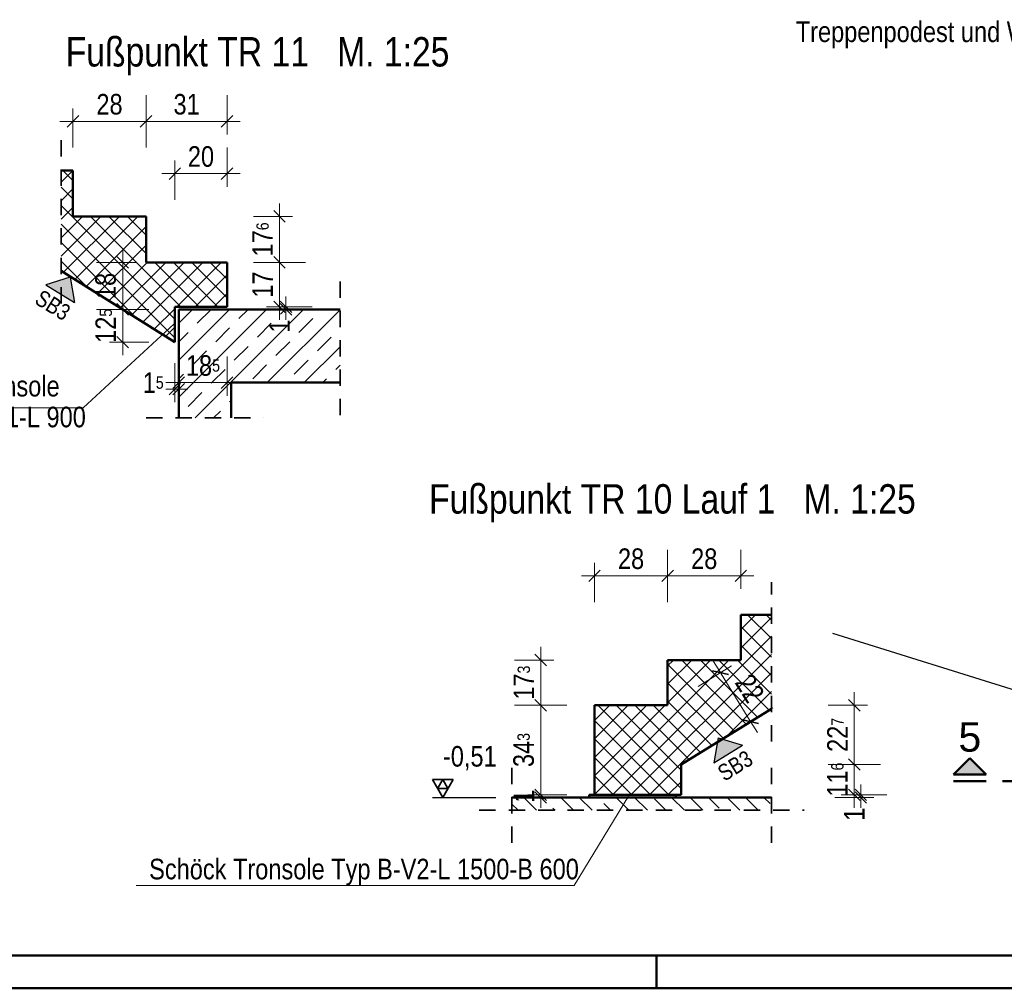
# Model space of a CAD drawing. Header units: millimetres. Extents: x 0 to 60.3, y -32.3 to 42.
# Tile 37 of 57: x 26.1 to 33.6, y 0 to 7.4. Entities that reach past the tile are written whole.
import ezdxf

# ---------------------------------------------------------------- set-up
doc = ezdxf.new("R2010")
doc.units = ezdxf.units.MM
doc.linetypes.add('DASHDOT', pattern=[1, 0.5, -0.25, 0, -0.25])
doc.linetypes.add('HIDDEN', pattern=[0.375, 0.25, -0.125])
doc.layers.add('Schraffuren', color=7, linetype='Continuous', lineweight=20)
doc.styles.add('Arial', font='arial.ttf')
doc.styles.add('Arial Narrow', font='ARIALN.TTF')
doc.dimstyles.new('Arch_Strakon_dimstyle', dxfattribs={"dimtxt": 15.75, "dimasz": 1, "dimexe": 1.25, "dimexo": 0.0625, "dimgap": 1, "dimtad": 0, "dimdec": 4, "dimzin": 12, "dimdsep": 46, "dimtxsty": 'Arial Narrow', "dimblk": 'Arrowhead_Tick', "dimsah": 1, "dimcen": 0, "dimse1": 1, "dimse2": 1, "dimclrd": 6, "dimclrt": 2, "dimazin": 0, "dimtfac": 1, "dimtdec": 4, "dimtmove": 0, "dimatfit": 3, "dimldrblk": 'NONE', "dimfxl": 1, "dimtvp": 1, "dimtolj": 1, "dimtzin": 0, "dimlwd": 13, "dimarcsym": 2})
pattern_1 = [(45, (0, 0), (-0.07071068, 0.07071068), []), (135, (0, 0), (-0.07071068, -0.07071068), [])]
pattern_2 = [(45, (0, 0), (-0.1414214, 0.1414214), [0.15, -0.1]), (45, (-0.07071, 0.07071), (-0.1414214, 0.1414214), [])]

# ---------------------------------------------------------------- blocks, each defined once
blk = doc.blocks.new('Arrowhead_Tick')
at = {"color": 0, "linetype": 'Continuous', "lineweight": -2}
for p, q in [((0, 20), (0, -10)), ((-1, 0), (0, 0)), ((10, 0), (0, 0))]:
    blk.add_line(p, q, dxfattribs=at)
at = {"color": 2, "linetype": 'Continuous', "lineweight": 35}
blk.add_line((4.42, 4.42), (-4.42, -4.42), dxfattribs=at)
blk = doc.blocks.new('*D593')
at = {"layer": 'Defpoints', "color": 0}
for p in [(27.6641, 6.2366), (27.2641, 5.2172), (27.6641, 5.2172)]:
    blk.add_point(p, dxfattribs=at)
at = {"layer": 'Schraffuren', "color": 6, "linetype": 'Continuous', "lineweight": 13}
blk.add_line((27.2741, 6.2366), (27.6541, 6.2366), dxfattribs=at)
at = {"layer": 'Schraffuren', "color": 6, "lineweight": 13, "xscale": 0.01, "yscale": 0.01, "zscale": 0.01}
blk.add_blockref('Arrowhead_Tick', (27.6641, 6.2366), dxfattribs=at)
at = {"layer": 'Schraffuren', "color": 6, "lineweight": 13, "xscale": 0.01, "yscale": 0.01, "zscale": 0.01, "rotation": 180}
blk.add_blockref('Arrowhead_Tick', (27.2641, 6.2366), dxfattribs=at)
at = {"layer": 'Schraffuren', "color": 2, "lineweight": 0, "insert": (27.4641, 6.367), "char_height": 0.1575, "attachment_point": 5, "style": 'Arial Narrow'}
blk.add_mtext('\\A1;20', dxfattribs=at)
blk = doc.blocks.new('_None')
blk = doc.blocks.new('*D594')
at = {"layer": 'Defpoints', "color": 0}
for p in [(27.2941, 5.1972), (27.2641, 4.9464), (27.2941, 4.5866)]:
    blk.add_point(p, dxfattribs=at)
at = {"layer": 'Schraffuren', "color": 6, "linetype": 'Continuous', "lineweight": 13}
for p, q in [((27.2541, 4.5866), (27.2441, 4.5866)), ((27.2641, 4.5866), (27.2941, 4.5866)), ((27.3041, 4.5866), (27.3141, 4.5866))]:
    blk.add_line(p, q, dxfattribs=at)
at = {"layer": 'Schraffuren', "color": 6, "lineweight": 13, "xscale": 0.01, "yscale": 0.01, "zscale": 0.01}
blk.add_blockref('Arrowhead_Tick', (27.2641, 4.5866), dxfattribs=at)
at = {"layer": 'Schraffuren', "color": 6, "lineweight": 13, "xscale": 0.01, "yscale": 0.01, "zscale": 0.01, "rotation": 180}
blk.add_blockref('Arrowhead_Tick', (27.2941, 4.5866), dxfattribs=at)
at = {"layer": 'Schraffuren', "color": 2, "lineweight": 0, "insert": (27.0985, 4.6366), "char_height": 0.1575, "attachment_point": 5, "style": 'Arial Narrow'}
blk.add_mtext('\\A1;1{\\A1;\\H.6x;\\S5;}', dxfattribs=at)
blk = doc.blocks.new('*D595')
at = {"layer": 'Defpoints', "color": 0}
for p in [(27.6641, 5.2172), (27.2941, 5.1972), (27.6641, 4.6366)]:
    blk.add_point(p, dxfattribs=at)
at = {"layer": 'Schraffuren', "color": 6, "linetype": 'Continuous', "lineweight": 13}
blk.add_line((27.3041, 4.6366), (27.6541, 4.6366), dxfattribs=at)
at = {"layer": 'Schraffuren', "color": 6, "lineweight": 13, "xscale": 0.01, "yscale": 0.01, "zscale": 0.01}
for p, rotation in [((27.6641, 4.6366), 359.9999999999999), ((27.2941, 4.6366), 179.9999999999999)]:
    blk.add_blockref('Arrowhead_Tick', p, dxfattribs=dict(at, rotation=rotation))
at = {"layer": 'Schraffuren', "color": 2, "lineweight": 0, "insert": (27.4791, 4.767), "char_height": 0.1575, "attachment_point": 5, "style": 'Arial Narrow'}
blk.add_mtext('\\A1;18{\\A1;\\H.6x;\\S5;}', dxfattribs=at)
blk = doc.blocks.new('*D596')
at = {"layer": 'Defpoints', "color": 0}
for p in [(27.0441, 6.6366), (26.4841, 5.9092), (27.0441, 5.5572)]:
    blk.add_point(p, dxfattribs=at)
at = {"layer": 'Schraffuren', "color": 6, "linetype": 'Continuous', "lineweight": 13}
blk.add_line((26.4941, 6.6366), (27.0341, 6.6366), dxfattribs=at)
at = {"layer": 'Schraffuren', "color": 6, "lineweight": 13, "xscale": 0.01, "yscale": 0.01, "zscale": 0.01}
blk.add_blockref('Arrowhead_Tick', (27.0441, 6.6366), dxfattribs=at)
at = {"layer": 'Schraffuren', "color": 6, "lineweight": 13, "xscale": 0.01, "yscale": 0.01, "zscale": 0.01, "rotation": 180}
blk.add_blockref('Arrowhead_Tick', (26.4841, 6.6366), dxfattribs=at)
at = {"layer": 'Schraffuren', "color": 2, "lineweight": 0, "insert": (26.7641, 6.767), "char_height": 0.1575, "attachment_point": 5, "style": 'Arial Narrow'}
blk.add_mtext('\\A1;28', dxfattribs=at)
blk = doc.blocks.new('*D597')
at = {"layer": 'Defpoints', "color": 0}
for p in [(27.6641, 6.6366), (27.0441, 5.5572), (27.6641, 5.5572)]:
    blk.add_point(p, dxfattribs=at)
at = {"layer": 'Schraffuren', "color": 6, "linetype": 'Continuous', "lineweight": 13}
blk.add_line((27.0541, 6.6366), (27.6541, 6.6366), dxfattribs=at)
at = {"layer": 'Schraffuren', "color": 6, "lineweight": 13, "xscale": 0.01, "yscale": 0.01, "zscale": 0.01}
blk.add_blockref('Arrowhead_Tick', (27.6641, 6.6366), dxfattribs=at)
at = {"layer": 'Schraffuren', "color": 6, "lineweight": 13, "xscale": 0.01, "yscale": 0.01, "zscale": 0.01, "rotation": 180}
blk.add_blockref('Arrowhead_Tick', (27.0441, 6.6366), dxfattribs=at)
at = {"layer": 'Schraffuren', "color": 2, "lineweight": 0, "insert": (27.3541, 6.767), "char_height": 0.1575, "attachment_point": 5, "style": 'Arial Narrow'}
blk.add_mtext('\\A1;31', dxfattribs=at)
blk = doc.blocks.new('*D598')
at = {"layer": 'Defpoints', "color": 0}
for p in [(26.8649, 5.1972), (27.2941, 5.1972), (27.2641, 4.9464)]:
    blk.add_point(p, dxfattribs=at)
at = {"layer": 'Schraffuren', "color": 6, "linetype": 'Continuous', "lineweight": 13}
blk.add_line((26.8649, 4.9564), (26.8649, 5.1872), dxfattribs=at)
at = {"layer": 'Schraffuren', "color": 6, "lineweight": 13, "xscale": 0.01, "yscale": 0.01, "zscale": 0.01}
for p, rotation in [((26.8649, 5.1972), 90), ((26.8649, 4.9464), 270)]:
    blk.add_blockref('Arrowhead_Tick', p, dxfattribs=dict(at, rotation=rotation))
at = {"layer": 'Schraffuren', "color": 2, "lineweight": 0, "insert": (26.7358, 5.0718), "char_height": 0.1575, "attachment_point": 5, "rotation": 90, "style": 'Arial Narrow'}
blk.add_mtext('\\A1;12{\\A1;\\H.6x;\\S5;}', dxfattribs=at)
blk = doc.blocks.new('*D599')
at = {"layer": 'Defpoints', "color": 0}
for p in [(26.8649, 5.5572), (27.0441, 5.5572), (27.2941, 5.1972)]:
    blk.add_point(p, dxfattribs=at)
at = {"layer": 'Schraffuren', "color": 6, "linetype": 'Continuous', "lineweight": 13}
blk.add_line((26.8649, 5.2072), (26.8649, 5.5472), dxfattribs=at)
at = {"layer": 'Schraffuren', "color": 6, "lineweight": 13, "xscale": 0.01, "yscale": 0.01, "zscale": 0.01}
for p, rotation in [((26.8649, 5.5572), 90), ((26.8649, 5.1972), 270)]:
    blk.add_blockref('Arrowhead_Tick', p, dxfattribs=dict(at, rotation=rotation))
at = {"layer": 'Schraffuren', "color": 2, "lineweight": 0, "insert": (26.7345, 5.3772), "char_height": 0.1575, "attachment_point": 5, "rotation": 90, "style": 'Arial Narrow'}
blk.add_mtext('\\A1;18', dxfattribs=at)
blk = doc.blocks.new('*D600')
at = {"layer": 'Defpoints', "color": 0}
for p in [(27.6641, 5.2172), (28.1149, 5.2172), (27.2941, 5.1972)]:
    blk.add_point(p, dxfattribs=at)
at = {"layer": 'Schraffuren', "color": 6, "linetype": 'Continuous', "lineweight": 13}
for p, q in [((28.1149, 5.2272), (28.1149, 5.2372)), ((28.1149, 5.1972), (28.1149, 5.2172)), ((28.1149, 5.1872), (28.1149, 5.1772))]:
    blk.add_line(p, q, dxfattribs=at)
at = {"layer": 'Schraffuren', "color": 6, "lineweight": 13, "xscale": 0.01, "yscale": 0.01, "zscale": 0.01}
for p, rotation in [((28.1149, 5.1972), 90), ((28.1149, 5.2172), 270)]:
    blk.add_blockref('Arrowhead_Tick', p, dxfattribs=dict(at, rotation=rotation))
at = {"layer": 'Schraffuren', "color": 2, "lineweight": 0, "insert": (28.0649, 5.0689), "char_height": 0.1575, "attachment_point": 5, "rotation": 90, "style": 'Arial Narrow'}
blk.add_mtext('\\A1;1', dxfattribs=at)
blk = doc.blocks.new('*D601')
at = {"layer": 'Defpoints', "color": 0}
for p in [(27.6641, 5.5572), (28.0649, 5.5572), (27.6641, 5.2172)]:
    blk.add_point(p, dxfattribs=at)
at = {"layer": 'Schraffuren', "color": 6, "linetype": 'Continuous', "lineweight": 13}
blk.add_line((28.0649, 5.2272), (28.0649, 5.5472), dxfattribs=at)
at = {"layer": 'Schraffuren', "color": 6, "lineweight": 13, "xscale": 0.01, "yscale": 0.01, "zscale": 0.01}
for p, rotation in [((28.0649, 5.5572), 90), ((28.0649, 5.2172), 270)]:
    blk.add_blockref('Arrowhead_Tick', p, dxfattribs=dict(at, rotation=rotation))
at = {"layer": 'Schraffuren', "color": 2, "lineweight": 0, "insert": (27.9358, 5.3872), "char_height": 0.1575, "attachment_point": 5, "rotation": 90, "style": 'Arial Narrow'}
blk.add_mtext('\\A1;17', dxfattribs=at)
blk = doc.blocks.new('*D602')
at = {"layer": 'Defpoints', "color": 0}
for p in [(27.0441, 5.9092), (28.0649, 5.9092), (27.6641, 5.5572)]:
    blk.add_point(p, dxfattribs=at)
at = {"layer": 'Schraffuren', "color": 6, "linetype": 'Continuous', "lineweight": 13}
blk.add_line((28.0649, 5.5672), (28.0649, 5.8992), dxfattribs=at)
at = {"layer": 'Schraffuren', "color": 6, "lineweight": 13, "xscale": 0.01, "yscale": 0.01, "zscale": 0.01}
for p, rotation in [((28.0649, 5.9092), 90), ((28.0649, 5.5572), 270)]:
    blk.add_blockref('Arrowhead_Tick', p, dxfattribs=dict(at, rotation=rotation))
at = {"layer": 'Schraffuren', "color": 2, "lineweight": 0, "insert": (27.9358, 5.7332), "char_height": 0.1575, "attachment_point": 5, "rotation": 90, "style": 'Arial Narrow'}
blk.add_mtext('\\A1;17{\\A1;\\H.6x;\\S6;}', dxfattribs=at)
blk = doc.blocks.new('*D608')
at = {"color": 6, "linetype": 'Continuous', "lineweight": 13}
for p, q in [((30.0649, 1.4911), (30.0649, 1.5011)), ((30.0649, 1.4611), (30.0649, 1.4811)), ((30.0649, 1.4511), (30.0649, 1.4411))]:
    blk.add_line(p, q, dxfattribs=at)
at = {"layer": 'Defpoints', "color": 0}
for p in [(29.8445, 1.4611), (30.0649, 1.4811), (30.4361, 1.4811)]:
    blk.add_point(p, dxfattribs=at)
at = {"color": 6, "lineweight": 13, "xscale": 0.01, "yscale": 0.01, "zscale": 0.01}
for p, rotation in [((30.0649, 1.4611), 90), ((30.0649, 1.4811), 270)]:
    blk.add_blockref('Arrowhead_Tick', p, dxfattribs=dict(at, rotation=rotation))
at = {"color": 2, "lineweight": 0, "insert": (29.9358, 1.4711), "char_height": 0.1575, "attachment_point": 5, "rotation": 90, "style": 'Arial Narrow'}
blk.add_mtext('\\A1;1', dxfattribs=at)
blk = doc.blocks.new('*D609')
at = {"color": 6, "linetype": 'Continuous', "lineweight": 13}
blk.add_line((30.0649, 1.4911), (30.0649, 2.1571), dxfattribs=at)
at = {"layer": 'Defpoints', "color": 0}
for p in [(30.0649, 2.1671), (30.4761, 2.1671), (30.4361, 1.4811)]:
    blk.add_point(p, dxfattribs=at)
at = {"color": 6, "lineweight": 13, "xscale": 0.01, "yscale": 0.01, "zscale": 0.01}
for p, rotation in [((30.0649, 2.1671), 90), ((30.0649, 1.4811), 270)]:
    blk.add_blockref('Arrowhead_Tick', p, dxfattribs=dict(at, rotation=rotation))
at = {"color": 2, "lineweight": 0, "insert": (29.9345, 1.8241), "char_height": 0.1575, "attachment_point": 5, "rotation": 90, "style": 'Arial Narrow'}
blk.add_mtext('\\A1;34{\\A1;\\H.6x;\\S3;}', dxfattribs=at)
blk = doc.blocks.new('*D610')
at = {"color": 6, "linetype": 'Continuous', "lineweight": 13}
blk.add_line((30.0649, 2.1771), (30.0649, 2.5031), dxfattribs=at)
at = {"layer": 'Defpoints', "color": 0}
for p in [(30.0649, 2.5131), (31.0361, 2.5131), (30.4761, 2.1671)]:
    blk.add_point(p, dxfattribs=at)
at = {"color": 6, "lineweight": 13, "xscale": 0.01, "yscale": 0.01, "zscale": 0.01}
for p, rotation in [((30.0649, 2.5131), 90), ((30.0649, 2.1671), 270)]:
    blk.add_blockref('Arrowhead_Tick', p, dxfattribs=dict(at, rotation=rotation))
at = {"color": 2, "lineweight": 0, "insert": (29.9358, 2.3401), "char_height": 0.1575, "attachment_point": 5, "rotation": 90, "style": 'Arial Narrow'}
blk.add_mtext('\\A1;17{\\A1;\\H.6x;\\S3;}', dxfattribs=at)
blk = doc.blocks.new('*D611')
at = {"color": 6, "linetype": 'Continuous', "lineweight": 13}
for p, q in [((32.5149, 1.4911), (32.5149, 1.5011)), ((32.5149, 1.4611), (32.5149, 1.4811)), ((32.5149, 1.4511), (32.5149, 1.4411))]:
    blk.add_line(p, q, dxfattribs=at)
at = {"layer": 'Defpoints', "color": 0}
for p in [(31.0987, 1.4811), (31.8299, 1.4611), (32.5149, 1.4811)]:
    blk.add_point(p, dxfattribs=at)
at = {"color": 6, "lineweight": 13, "xscale": 0.01, "yscale": 0.01, "zscale": 0.01}
for p, rotation in [((32.5149, 1.4611), 90), ((32.5149, 1.4811), 270)]:
    blk.add_blockref('Arrowhead_Tick', p, dxfattribs=dict(at, rotation=rotation))
at = {"color": 2, "lineweight": 0, "insert": (32.4649, 1.3327), "char_height": 0.1575, "attachment_point": 5, "rotation": 90, "style": 'Arial Narrow'}
blk.add_mtext('\\A1;1', dxfattribs=at)
blk = doc.blocks.new('*D612')
at = {"color": 6, "linetype": 'Continuous', "lineweight": 13}
blk.add_line((32.4649, 1.4911), (32.4649, 1.7032), dxfattribs=at)
at = {"layer": 'Defpoints', "color": 0}
for p in [(31.1387, 1.7132), (32.4649, 1.7132), (31.0987, 1.4811)]:
    blk.add_point(p, dxfattribs=at)
at = {"color": 6, "lineweight": 13, "xscale": 0.01, "yscale": 0.01, "zscale": 0.01}
for p, rotation in [((32.4649, 1.7132), 90), ((32.4649, 1.4811), 270)]:
    blk.add_blockref('Arrowhead_Tick', p, dxfattribs=dict(at, rotation=rotation))
at = {"color": 2, "lineweight": 0, "insert": (32.3358, 1.5971), "char_height": 0.1575, "attachment_point": 5, "rotation": 90, "style": 'Arial Narrow'}
blk.add_mtext('\\A1;11{\\A1;\\H.6x;\\S6;}', dxfattribs=at)
blk = doc.blocks.new('*D613')
at = {"color": 6, "linetype": 'Continuous', "lineweight": 13}
blk.add_line((32.4649, 1.7232), (32.4649, 2.1571), dxfattribs=at)
at = {"layer": 'Defpoints', "color": 0}
for p in [(31.0361, 2.1671), (32.4649, 2.1671), (31.1387, 1.7132)]:
    blk.add_point(p, dxfattribs=at)
at = {"color": 6, "lineweight": 13, "xscale": 0.01, "yscale": 0.01, "zscale": 0.01}
for p, rotation in [((32.4649, 2.1671), 90), ((32.4649, 1.7132), 270)]:
    blk.add_blockref('Arrowhead_Tick', p, dxfattribs=dict(at, rotation=rotation))
at = {"color": 2, "lineweight": 0, "insert": (32.3358, 1.9401), "char_height": 0.1575, "attachment_point": 5, "rotation": 90, "style": 'Arial Narrow'}
blk.add_mtext('\\A1;22{\\A1;\\H.6x;\\S7;}', dxfattribs=at)
blk = doc.blocks.new('*D614')
at = {"color": 6, "linetype": 'Continuous', "lineweight": 13}
blk.add_line((30.4861, 3.1574), (31.0261, 3.1574), dxfattribs=at)
at = {"layer": 'Defpoints', "color": 0}
for p in [(31.0361, 3.1574), (30.4761, 2.1671), (31.0361, 2.1671)]:
    blk.add_point(p, dxfattribs=at)
at = {"color": 6, "lineweight": 13, "xscale": 0.01, "yscale": 0.01, "zscale": 0.01}
blk.add_blockref('Arrowhead_Tick', (31.0361, 3.1574), dxfattribs=at)
at = {"color": 6, "lineweight": 13, "xscale": 0.01, "yscale": 0.01, "zscale": 0.01, "rotation": 180}
blk.add_blockref('Arrowhead_Tick', (30.4761, 3.1574), dxfattribs=at)
at = {"color": 2, "lineweight": 0, "insert": (30.7561, 3.2878), "char_height": 0.1575, "attachment_point": 5, "style": 'Arial Narrow'}
blk.add_mtext('\\A1;28', dxfattribs=at)
blk = doc.blocks.new('*D615')
at = {"color": 6, "linetype": 'Continuous', "lineweight": 13}
blk.add_line((31.4451, 2.408), (31.6659, 2.0507), dxfattribs=at)
at = {"layer": 'Defpoints', "color": 0}
for p in [(31.0361, 2.1671), (31.6711, 2.0422), (31.1387, 1.7132)]:
    blk.add_point(p, dxfattribs=at)
at = {"color": 6, "lineweight": 13, "xscale": 0.01, "yscale": 0.01, "zscale": 0.01}
for p, rotation in [((31.4399, 2.4165), 121.7101418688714), ((31.6711, 2.0422), 301.7101418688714)]:
    blk.add_blockref('Arrowhead_Tick', p, dxfattribs=dict(at, rotation=rotation))
at = {"color": 2, "lineweight": 35, "insert": (31.6653, 2.2972), "char_height": 0.1575, "attachment_point": 5, "rotation": 301.71014, "style": 'Arial Narrow'}
blk.add_mtext('\\A1;22', dxfattribs=at)
blk = doc.blocks.new('*D616')
at = {"color": 6, "linetype": 'Continuous', "lineweight": 13}
blk.add_line((31.0461, 3.1574), (31.5861, 3.1574), dxfattribs=at)
at = {"layer": 'Defpoints', "color": 0}
for p in [(31.5961, 3.1574), (31.0361, 2.5131), (31.5961, 2.5131)]:
    blk.add_point(p, dxfattribs=at)
at = {"color": 6, "lineweight": 13, "xscale": 0.01, "yscale": 0.01, "zscale": 0.01}
blk.add_blockref('Arrowhead_Tick', (31.5961, 3.1574), dxfattribs=at)
at = {"color": 6, "lineweight": 13, "xscale": 0.01, "yscale": 0.01, "zscale": 0.01, "rotation": 180}
blk.add_blockref('Arrowhead_Tick', (31.0361, 3.1574), dxfattribs=at)
at = {"color": 2, "lineweight": 35, "insert": (31.3161, 3.2878), "char_height": 0.1575, "attachment_point": 5, "style": 'Arial Narrow'}
blk.add_mtext('\\A1;28', dxfattribs=at)

msp = doc.modelspace()

# ---------------------------------------------------------------- hatches: boundary and pattern name
at = {"lineweight": 35, "true_color": 0x80ff80}
for points in [[(26.4632, 5.44301), (26.49558, 5.250657), (26.276525, 5.386436)], [(31.421696, 1.91854), (31.60829, 1.861699), (31.38904, 1.726234)]]:
    msp.add_hatch(color=91, dxfattribs=at).paths.add_polyline_path(points)
at = {"lineweight": 13, "true_color": 0x0000ff}
msp.add_hatch(color=5, dxfattribs=at).paths.add_polyline_path([(33.348437, 1.761635), (33.223437, 1.636635), (33.473437, 1.636635)])
at = {"lineweight": 13}
h = msp.add_hatch(dxfattribs=at)
h.set_pattern_fill('wuB', color=6, scale=0.01, angle=135, style=0, pattern_type=2)
h.set_pattern_definition([(135, (0, 0), (-0.212132, -0.212132), []), (135, (-0.0707, -0.0707), (-0.212132, -0.212132), []), (135, (-0.14142, -0.14142), (-0.212132, -0.212132), [0.15, -0.1])])
h.paths.add_polyline_path([(29.84451, 1.363063), (31.829855, 1.363063), (31.829855, 1.461053), (29.84451, 1.461053)])
at = {"layer": 'Schraffuren', "lineweight": 13}
h = msp.add_hatch(dxfattribs=at)
h.set_pattern_fill('FT', color=6, scale=0.01, angle=45, style=0, pattern_type=2)
h.set_pattern_definition(pattern_1)
h.paths.add_polyline_path([(27.264081, 5.217229), (27.664081, 5.217229), (27.664081, 5.557229), (27.044081, 5.557229), (27.044081, 5.909229), (26.484081, 5.909229), (26.484081, 6.261229), (26.393971, 6.261229), (26.393971, 5.493363), (27.264081, 4.946429)])
h = msp.add_hatch(dxfattribs=at)
h.set_pattern_fill('bB', color=6, scale=0.01, angle=45, style=0, pattern_type=2)
h.set_pattern_definition(pattern_2)
h.paths.add_polyline_path([(27.294116, 4.637229), (28.528903, 4.637229), (28.528903, 5.197229), (27.294116, 5.197229)])
h = msp.add_hatch(dxfattribs=at)
h.set_pattern_fill('bB', color=6, scale=0.01, angle=45, style=0, pattern_type=2)
h.set_pattern_definition(pattern_2)
h.paths.add_polyline_path([(27.294116, 4.36679), (27.694123, 4.36679), (27.694123, 4.637252), (27.294123, 4.637252)])
h = msp.add_hatch(dxfattribs=at)
h.set_pattern_fill('FT', color=6, scale=0.01, angle=45, style=0, pattern_type=2)
h.set_pattern_definition(pattern_1)
h.paths.add_polyline_path([(31.829855, 2.140258), (31.829855, 2.859053), (31.596119, 2.859053), (31.596119, 2.513053), (31.036119, 2.513053), (31.036119, 2.167053), (30.476119, 2.167053), (30.476119, 1.481053), (31.138724, 1.481053), (31.138724, 1.713238)])
at = {"layer": 'Schraffuren', "lineweight": 13, "true_color": 0xe0ddbe}
msp.add_hatch(color=254, dxfattribs=at).paths.add_polyline_path([(30.436119, 1.461053), (31.098724, 1.461053), (31.098724, 1.481053), (30.436119, 1.481053)])

# ---------------------------------------------------------------- linework, layer by layer
at = {"color": 2, "linetype": 'HIDDEN', "lineweight": 35, "ltscale": 0.5}
for p, q in [((26.393971, 5.243363), (26.393971, 6.511229)), ((28.528903, 4.387229), (28.528903, 5.447229)), ((27.044123, 4.36679), (27.944123, 4.36679)), ((31.829855, 1.890258), (31.829855, 3.109053)), ((29.84451, 1.113063), (29.84451, 1.711053)), ((31.829855, 1.113063), (31.829855, 1.711053)), ((29.59451, 1.363063), (32.079855, 1.363063))]:
    msp.add_line(p, q, dxfattribs=at)
at = {"color": 4, "linetype": 'Continuous', "lineweight": 50}
for p, q in [((26.393971, 6.261229), (26.484081, 6.261229)), ((26.484081, 5.909229), (26.484081, 6.261229)), ((26.484081, 5.909229), (27.044081, 5.909229)), ((27.044081, 5.557229), (27.044081, 5.909229)), ((27.044081, 5.557229), (27.664081, 5.557229)), ((27.664081, 5.217229), (27.664081, 5.557229)), ((26.393971, 5.493363), (27.264081, 4.946429)), ((27.264081, 5.217229), (27.664081, 5.217229)), ((27.264081, 4.946429), (27.264081, 5.217229)), ((27.294116, 5.197229), (28.528903, 5.197229)), ((27.294116, 4.637229), (27.294116, 5.197229)), ((27.294116, 4.36679), (27.294116, 4.637229)), ((27.694123, 4.637252), (28.528903, 4.637252)), ((27.694123, 4.36679), (27.694123, 4.637252)), ((31.596119, 2.859053), (31.829855, 2.859053)), ((31.596119, 2.513053), (31.596119, 2.859053)), ((31.036119, 2.513053), (31.596119, 2.513053)), ((31.036119, 2.167053), (31.036119, 2.513053)), ((30.476119, 2.167053), (31.036119, 2.167053)), ((30.476119, 1.481053), (30.476119, 2.167053)), ((31.829855, 2.140258), (31.138724, 1.713238)), ((33.348437, 1.761635), (33.223437, 1.636635)), ((33.473437, 1.636635), (33.348437, 1.761635)), ((31.138724, 1.481053), (31.138724, 1.713238)), ((33.223437, 1.636635), (33.473437, 1.636635)), ((29.84451, 1.461053), (31.829855, 1.461053)), ((30.436119, 1.481053), (30.476119, 1.481053)), ((30.436119, 1.461053), (30.436119, 1.481053)), ((30.476119, 1.481053), (31.138724, 1.481053)), ((31.098724, 1.461053), (31.098724, 1.481053)), ((1, 0.25), (59.2, 0.25)), ((0, 0), (59.45, 0))]:
    msp.add_line(p, q, dxfattribs=at)
at = {"color": 3, "linetype": 'Continuous', "lineweight": 25}
for p, q in [((26.4632, 5.44301), (26.276525, 5.386436)), ((26.4632, 5.44301), (26.49558, 5.250657)), ((26.276525, 5.386436), (26.49558, 5.250657)), ((32.297471, 2.718804), (34.062925, 2.1671)), ((31.421696, 1.91854), (31.38904, 1.726234)), ((31.421696, 1.91854), (31.60829, 1.861699)), ((31.38904, 1.726234), (31.60829, 1.861699))]:
    msp.add_line(p, q, dxfattribs=at)
at = {"color": 5, "linetype": 'Continuous', "lineweight": 18}
for p, q in [((24.990543, 4.444185), (26.563047, 4.444185)), ((30.320659, 0.787789), (30.737211, 1.471742)), ((30.320659, 0.787789), (26.967536, 0.787789))]:
    msp.add_line(p, q, dxfattribs=at)
at = {"color": 4, "linetype": 'DASHDOT', "lineweight": 50, "ltscale": 0.5}
msp.add_line((33.223437, 1.586635), (39.427996, 1.586635), dxfattribs=at)
at = {"color": 4, "linetype": 'Continuous', "lineweight": 50, "ltscale": 0.5}
msp.add_line((30.95, 0), (30.95, 0.25), dxfattribs=at)
at = {"color": 9, "linetype": 'Continuous', "lineweight": 0}
for centre in [(28.528903, 4.637229), (29.84451, 1.363063), (31.829855, 1.363063)]:
    msp.add_circle(centre, 0.00222, dxfattribs=at)
at = {"layer": 'Schraffuren', "color": 5, "linetype": 'Continuous', "lineweight": 18}
msp.add_line((26.563047, 4.444185), (27.258676, 5.088013), dxfattribs=at)
at = {"layer": 'Schraffuren', "color": 2, "linetype": 'Continuous', "lineweight": 35, "ltscale": 0.5}
for p, q in [((29.393612, 1.597448), (29.236112, 1.597448)), ((29.236112, 1.597448), (29.314862, 1.461053)), ((29.314862, 1.597448), (29.275487, 1.52925)), ((29.314862, 1.461053), (29.393612, 1.597448)), ((29.354237, 1.52925), (29.314862, 1.597448)), ((29.275487, 1.52925), (29.354237, 1.52925))]:
    msp.add_line(p, q, dxfattribs=at)
at = {"layer": 'Schraffuren', "color": 3, "linetype": 'Continuous', "lineweight": 25, "ltscale": 0.5}
msp.add_line((29.236112, 1.461053), (29.721212, 1.461053), dxfattribs=at)
at = {"layer": 'Schraffuren', "color": 9, "linetype": 'Continuous', "lineweight": 0}
msp.add_circle((27.294123, 4.637252), 0.00222, dxfattribs=at)

# ---------------------------------------------------------------- texts
at = {"color": 4, "lineweight": 50}
for s, style, p in [('Fußpunkt TR 11   M. 1:25', 'Arial Narrow', (26.428742, 7.057108)), ('Fußpunkt TR 10 Lauf 1   M. 1:25', 'Arial Narrow', (29.209868, 3.634362)), ('5', 'Arial', (33.261812, 1.811635))]:
    msp.add_text(s, height=0.225, dxfattribs=dict(at, style=style)).set_placement(p)
at = {"color": 3, "lineweight": 25, "style": 'Arial Narrow'}
for rotation, p in [(328.207657, (26.182269, 5.248361)), (31.7101419, (31.470558, 1.580275))]:
    msp.add_text('SB3', height=0.125, rotation=rotation, dxfattribs=at).set_placement(p)
at = {"color": 2, "lineweight": 35, "style": 'Arial Narrow'}
msp.add_text('Schöck Tronsole Typ B-V2-L 1500-B 600', height=0.1575, dxfattribs=at).set_placement((27.067332, 0.834361))
at = {"color": 2, "lineweight": 35, "insert": (25.038582, 4.247364), "char_height": 0.1575, "attachment_point": 7, "line_spacing_factor": 0.9, "style": 'Arial Narrow'}
msp.add_mtext('Schöck Tronsole{\\P}2 x Typ F-V1-L 900', dxfattribs=at)
at = {"layer": 'Schraffuren', "color": 2, "lineweight": 35, "style": 'Arial Narrow'}
msp.add_text('Treppenpodest und Wänden', height=0.1575, dxfattribs=at).set_placement((32.016689, 7.244342))
at = {"layer": 'Schraffuren', "color": 2, "lineweight": 35, "insert": (29.266037, 1.854803), "char_height": 0.1575, "attachment_point": 1, "line_spacing_factor": 0.9, "style": 'Arial Narrow'}
msp.add_mtext(' -0,51', dxfattribs=at)

# ---------------------------------------------------------------- dimensions: what is measured, and where the dimension line sits
at = {"lineweight": 0}
dim = msp.add_linear_dim(base=(31.036119, 3.157436), p1=(30.476119, 2.167053), p2=(31.036119, 2.167053), text='28', dimstyle='Arch_Strakon_dimstyle', override={"dimscale": 0.01, "dimtxt": 15.75, "dimasz": 1, "dimgap": 5, "dimtad": 1, "dimjust": 0, "dimtih": 0, "dimtoh": 0, "dimdec": 3, "dimdsep": 46, "dimtxsty": 'Arial Narrow', "dimclrd": 6, "dimclrt": 2, "dimtix": 1, "dimtofl": 255, "dimtmove": 0, "dimatfit": 2, "dimfxl": 0, "dimfxlon": 0, "dimtvp": 31.746032, "dimlwd": 13}, dxfattribs=at)
dim.commit()
dim.dimension.update_dxf_attribs({"geometry": '*D614', "text_midpoint": (30.756119, 3.157436), "dimtype": 160})
at = {"lineweight": 35}
dim = msp.add_linear_dim(base=(31.596119, 3.157436), p1=(31.036119, 2.513053), p2=(31.596119, 2.513053), text='28', dimstyle='Arch_Strakon_dimstyle', override={"dimscale": 0.01, "dimtxt": 15.75, "dimasz": 1, "dimgap": 5, "dimtad": 1, "dimjust": 0, "dimtih": 0, "dimtoh": 0, "dimdec": 3, "dimdsep": 46, "dimtxsty": 'Arial Narrow', "dimclrd": 6, "dimclrt": 2, "dimtix": 1, "dimtofl": 255, "dimtmove": 0, "dimatfit": 2, "dimfxl": 0, "dimfxlon": 0, "dimtvp": 31.746032, "dimlwd": 13}, dxfattribs=at)
dim.commit()
dim.dimension.update_dxf_attribs({"geometry": '*D616', "text_midpoint": (31.316119, 3.157436), "dimtype": 160})
at = {"lineweight": 0}
for base, p1, p2, text, override, picture, middle in [((30.064862, 2.513053), (30.476119, 2.167053), (31.036119, 2.513053), '17{\\A1;\\H.6x;\\S3;}', {"dimscale": 0.01, "dimtxt": 15.75, "dimasz": 1, "dimgap": 5, "dimtad": 1, "dimjust": 0, "dimtih": 0, "dimtoh": 0, "dimdec": 3, "dimdsep": 46, "dimtxsty": 'Arial Narrow', "dimclrd": 6, "dimclrt": 2, "dimtix": 1, "dimtofl": 255, "dimtmove": 0, "dimatfit": 2, "dimfxl": 0, "dimfxlon": 0, "dimtvp": 31.746032, "dimlwd": 13}, '*D610', (30.064862, 2.340053)), ((30.064862, 2.167053), (30.436119, 1.481053), (30.476119, 2.167053), '34{\\A1;\\H.6x;\\S3;}', {"dimscale": 0.01, "dimtxt": 15.75, "dimasz": 1, "dimgap": 5, "dimtad": 1, "dimjust": 0, "dimtih": 0, "dimtoh": 0, "dimdec": 3, "dimdsep": 46, "dimtxsty": 'Arial Narrow', "dimclrd": 6, "dimclrt": 2, "dimtix": 1, "dimtofl": 255, "dimtmove": 0, "dimatfit": 2, "dimfxl": 0, "dimfxlon": 0, "dimtvp": 31.746032, "dimlwd": 13}, '*D609', (30.064862, 1.824053)), ((32.464862, 2.167053), (31.138724, 1.713238), (31.036119, 2.167053), '22{\\A1;\\H.6x;\\S7;}', {"dimscale": 0.01, "dimtxt": 15.75, "dimasz": 1, "dimgap": 5, "dimtad": 1, "dimjust": 0, "dimtih": 0, "dimtoh": 0, "dimdec": 3, "dimdsep": 46, "dimtxsty": 'Arial Narrow', "dimclrd": 6, "dimclrt": 2, "dimtix": 1, "dimtofl": 255, "dimtmove": 0, "dimatfit": 2, "dimfxl": 0, "dimfxlon": 0, "dimtvp": 31.746032, "dimlwd": 13}, '*D613', (32.464862, 1.940145)), ((32.464862, 1.713238), (31.098724, 1.481053), (31.138724, 1.713238), '11{\\A1;\\H.6x;\\S6;}', {"dimscale": 0.01, "dimtxt": 15.75, "dimasz": 1, "dimgap": 5, "dimtad": 1, "dimjust": 0, "dimtih": 0, "dimtoh": 0, "dimdec": 3, "dimdsep": 46, "dimtxsty": 'Arial Narrow', "dimclrd": 6, "dimclrt": 2, "dimtix": 1, "dimtofl": 255, "dimtmove": 0, "dimatfit": 2, "dimfxl": 0, "dimfxlon": 0, "dimtvp": 31.746032, "dimlwd": 13}, '*D612', (32.464862, 1.597145)), ((30.064862, 1.481053), (29.84451, 1.461053), (30.436119, 1.481053), '1', {"dimscale": 0.01, "dimtxt": 15.75, "dimasz": 1, "dimgap": 5, "dimtad": 1, "dimjust": 0, "dimtih": 0, "dimtoh": 0, "dimdec": 3, "dimdsep": 46, "dimtxsty": 'Arial Narrow', "dimclrd": 6, "dimclrt": 2, "dimtix": 1, "dimtofl": 255, "dimtmove": 0, "dimatfit": 2, "dimfxl": 0, "dimfxlon": 0, "dimtvp": 31.746032, "dimlwd": 13}, '*D608', (30.064862, 1.471053)), ((32.514862, 1.481053), (31.829855, 1.461053), (31.098724, 1.481053), '1', {"dimscale": 0.01, "dimtxt": 15.75, "dimasz": 1, "dimgap": 5, "dimtad": 1, "dimjust": 0, "dimtih": 0, "dimtoh": 0, "dimdec": 3, "dimdsep": 46, "dimtxsty": 'Arial Narrow', "dimclrd": 6, "dimclrt": 2, "dimtix": 0, "dimtofl": 255, "dimtmove": 2, "dimatfit": 2, "dimfxl": 0, "dimfxlon": 0, "dimtvp": 31.746032, "dimlwd": 13}, '*D611', (32.464862, 1.33269))]:
    dim = msp.add_linear_dim(base=base, p1=p1, p2=p2, angle=90, text=text, dimstyle='Arch_Strakon_dimstyle', override=override, dxfattribs=at)
    dim.commit()
    dim.dimension.update_dxf_attribs({"geometry": picture, "text_midpoint": middle, "dimtype": 160})
at = {"lineweight": 35}
dim = msp.add_linear_dim(base=(31.671145, 2.042198), p1=(31.036119, 2.167053), p2=(31.138724, 1.713238), angle=301.7101419, text='22', dimstyle='Arch_Strakon_dimstyle', override={"dimscale": 0.01, "dimtxt": 15.75, "dimasz": 1, "dimgap": 5, "dimtad": 1, "dimjust": 0, "dimtih": 0, "dimtoh": 0, "dimdec": 3, "dimdsep": 46, "dimtxsty": 'Arial Narrow', "dimclrd": 6, "dimclrt": 2, "dimtix": 1, "dimtofl": 255, "dimtmove": 0, "dimatfit": 2, "dimfxl": 0, "dimfxlon": 0, "dimtvp": 31.746032, "dimlwd": 13}, dxfattribs=at)
dim.commit()
dim.dimension.update_dxf_attribs({"geometry": '*D615', "text_midpoint": (31.555508, 2.229356), "dimtype": 160})
at = {"layer": 'Schraffuren', "lineweight": 0}
for base, p1, p2, text, override, picture, middle in [((27.044081, 6.636632), (26.484081, 5.909229), (27.044081, 5.557229), '28', {"dimscale": 0.01, "dimtxt": 15.75, "dimasz": 1, "dimgap": 5, "dimtad": 1, "dimjust": 0, "dimtih": 0, "dimtoh": 0, "dimdec": 3, "dimdsep": 46, "dimtxsty": 'Arial Narrow', "dimclrd": 6, "dimclrt": 2, "dimtix": 1, "dimtofl": 255, "dimtmove": 0, "dimatfit": 2, "dimfxl": 0, "dimfxlon": 0, "dimtvp": 31.746032, "dimlwd": 13}, '*D596', (26.764081, 6.636632)), ((27.664081, 6.636632), (27.044081, 5.557229), (27.664081, 5.557229), '31', {"dimscale": 0.01, "dimtxt": 15.75, "dimasz": 1, "dimgap": 5, "dimtad": 1, "dimjust": 0, "dimtih": 0, "dimtoh": 0, "dimdec": 3, "dimdsep": 46, "dimtxsty": 'Arial Narrow', "dimclrd": 6, "dimclrt": 2, "dimtix": 1, "dimtofl": 255, "dimtmove": 0, "dimatfit": 2, "dimfxl": 0, "dimfxlon": 0, "dimtvp": 31.746032, "dimlwd": 13}, '*D597', (27.354081, 6.636632)), ((27.664081, 6.236632), (27.264081, 5.217229), (27.664081, 5.217229), '20', {"dimscale": 0.01, "dimtxt": 15.75, "dimasz": 1, "dimgap": 5, "dimtad": 1, "dimjust": 0, "dimtih": 0, "dimtoh": 0, "dimdec": 3, "dimdsep": 46, "dimtxsty": 'Arial Narrow', "dimclrd": 6, "dimclrt": 2, "dimtix": 1, "dimtofl": 255, "dimtmove": 0, "dimatfit": 2, "dimfxl": 0, "dimfxlon": 0, "dimtvp": 31.746032, "dimlwd": 13}, '*D593', (27.464081, 6.236632)), ((27.664081, 4.636632), (27.294116, 5.197229), (27.664081, 5.217229), '18{\\A1;\\H.6x;\\S5;}', {"dimscale": 0.01, "dimtxt": 15.75, "dimasz": 1, "dimgap": 5, "dimtad": 1, "dimjust": 0, "dimtih": 0, "dimtoh": 0, "dimdec": 3, "dimdsep": 46, "dimtxsty": 'Arial Narrow', "dimclrd": 6, "dimclrt": 2, "dimtix": 1, "dimtofl": 255, "dimtmove": 0, "dimatfit": 2, "dimfxl": 0, "dimfxlon": 0, "dimtvp": 31.746032, "dimlwd": 13}, '*D595', (27.479099, 4.636632)), ((27.294116, 4.586632), (27.264081, 4.946429), (27.294116, 5.197229), '1{\\A1;\\H.6x;\\S5;}', {"dimscale": 0.01, "dimtxt": 15.75, "dimasz": 1, "dimgap": 5, "dimtad": 1, "dimjust": 0, "dimtih": 0, "dimtoh": 0, "dimdec": 3, "dimdsep": 46, "dimtxsty": 'Arial Narrow', "dimclrd": 6, "dimclrt": 2, "dimtix": 0, "dimtofl": 255, "dimtmove": 2, "dimatfit": 2, "dimfxl": 0, "dimfxlon": 0, "dimtvp": 31.746032, "dimlwd": 13}, '*D594', (27.098509, 4.636632))]:
    dim = msp.add_linear_dim(base=base, p1=p1, p2=p2, text=text, dimstyle='Arch_Strakon_dimstyle', override=override, dxfattribs=at)
    dim.commit()
    dim.dimension.update_dxf_attribs({"geometry": picture, "text_midpoint": middle, "dimtype": 160})
for base, p1, p2, text, override, picture, middle in [((28.064862, 5.909229), (27.664081, 5.557229), (27.044081, 5.909229), '17{\\A1;\\H.6x;\\S6;}', {"dimscale": 0.01, "dimtxt": 15.75, "dimasz": 1, "dimgap": 5, "dimtad": 1, "dimjust": 0, "dimtih": 0, "dimtoh": 0, "dimdec": 3, "dimdsep": 46, "dimtxsty": 'Arial Narrow', "dimclrd": 6, "dimclrt": 2, "dimtix": 1, "dimtofl": 255, "dimtmove": 0, "dimatfit": 2, "dimfxl": 0, "dimfxlon": 0, "dimtvp": 31.746032, "dimlwd": 13}, '*D602', (28.064862, 5.733229)), ((26.864862, 5.557229), (27.294116, 5.197229), (27.044081, 5.557229), '18', {"dimscale": 0.01, "dimtxt": 15.75, "dimasz": 1, "dimgap": 5, "dimtad": 1, "dimjust": 0, "dimtih": 0, "dimtoh": 0, "dimdec": 3, "dimdsep": 46, "dimtxsty": 'Arial Narrow', "dimclrd": 6, "dimclrt": 2, "dimtix": 1, "dimtofl": 255, "dimtmove": 0, "dimatfit": 2, "dimfxl": 0, "dimfxlon": 0, "dimtvp": 31.746032, "dimlwd": 13}, '*D599', (26.864862, 5.377229)), ((28.064862, 5.557229), (27.664081, 5.217229), (27.664081, 5.557229), '17', {"dimscale": 0.01, "dimtxt": 15.75, "dimasz": 1, "dimgap": 5, "dimtad": 1, "dimjust": 0, "dimtih": 0, "dimtoh": 0, "dimdec": 3, "dimdsep": 46, "dimtxsty": 'Arial Narrow', "dimclrd": 6, "dimclrt": 2, "dimtix": 1, "dimtofl": 255, "dimtmove": 0, "dimatfit": 2, "dimfxl": 0, "dimfxlon": 0, "dimtvp": 31.746032, "dimlwd": 13}, '*D601', (28.064862, 5.387229)), ((26.864862, 5.197229), (27.264081, 4.946429), (27.294116, 5.197229), '12{\\A1;\\H.6x;\\S5;}', {"dimscale": 0.01, "dimtxt": 15.75, "dimasz": 1, "dimgap": 5, "dimtad": 1, "dimjust": 0, "dimtih": 0, "dimtoh": 0, "dimdec": 3, "dimdsep": 46, "dimtxsty": 'Arial Narrow', "dimclrd": 6, "dimclrt": 2, "dimtix": 1, "dimtofl": 255, "dimtmove": 0, "dimatfit": 2, "dimfxl": 0, "dimfxlon": 0, "dimtvp": 31.746032, "dimlwd": 13}, '*D598', (26.864862, 5.071829)), ((28.114862, 5.217229), (27.294116, 5.197229), (27.664081, 5.217229), '1', {"dimscale": 0.01, "dimtxt": 15.75, "dimasz": 1, "dimgap": 5, "dimtad": 1, "dimjust": 0, "dimtih": 0, "dimtoh": 0, "dimdec": 3, "dimdsep": 46, "dimtxsty": 'Arial Narrow', "dimclrd": 6, "dimclrt": 2, "dimtix": 0, "dimtofl": 255, "dimtmove": 2, "dimatfit": 2, "dimfxl": 0, "dimfxlon": 0, "dimtvp": 31.746032, "dimlwd": 13}, '*D600', (28.064862, 5.068866))]:
    dim = msp.add_linear_dim(base=base, p1=p1, p2=p2, angle=90, text=text, dimstyle='Arch_Strakon_dimstyle', override=override, dxfattribs=at)
    dim.commit()
    dim.dimension.update_dxf_attribs({"geometry": picture, "text_midpoint": middle, "dimtype": 160})

doc.saveas('drawing.dxf')
